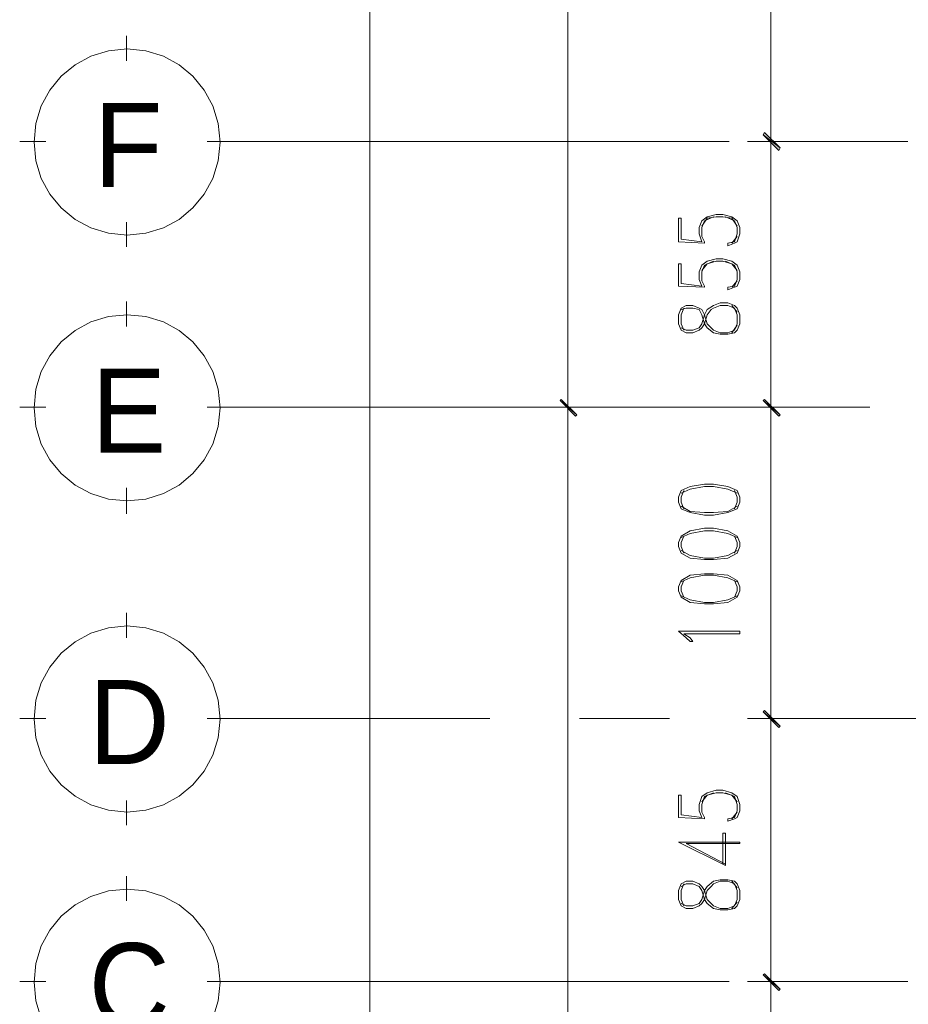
# Model space of a CAD drawing. Header units: millimetres. Extents: x 17 to 403, y 12 to 285.
# Tile 75 of 145: x 206 to 235, y 118 to 150. Entities that reach past the tile are written whole.
import ezdxf

# ---------------------------------------------------------------- set-up
doc = ezdxf.new("R2010")
doc.units = ezdxf.units.MM
for name, color, linetype in [('FILL_000000', 7, 'Continuous'), ('LINE_000000', 7, 'Continuous'), ('TEXT', 7, 'Continuous')]:
    doc.layers.add(name, color=color, linetype=linetype)

msp = doc.modelspace()

# ---------------------------------------------------------------- hatches: boundary and pattern name
at = {"layer": 'FILL_000000'}
h = msp.add_hatch(color=7, dxfattribs=at)
h.dxf.hatch_style = 1
h.paths.add_polyline_path([(231.013, 145.711), (230.463, 146.135), (230.505, 146.219), (231.013, 145.711)])
h = msp.add_hatch(color=7, dxfattribs=at)
h.dxf.hatch_style = 1
h.paths.add_polyline_path([(230.505, 146.219), (230.463, 146.135), (231.013, 145.711), (230.505, 146.219)])
h = msp.add_hatch(color=7, dxfattribs=at)
h.dxf.hatch_style = 1
h.paths.add_polyline_path([(230.971, 145.627), (231.013, 145.711), (230.463, 146.135), (230.971, 145.627)])
h = msp.add_hatch(color=7, dxfattribs=at)
h.dxf.hatch_style = 1
h.paths.add_polyline_path([(230.463, 146.135), (231.013, 145.711), (230.971, 145.627), (230.463, 146.135)])
h = msp.add_hatch(color=7, dxfattribs=at)
h.dxf.hatch_style = 1
h.paths.add_polyline_path([(223.901, 137.541), (223.859, 137.499), (224.409, 137.033), (223.901, 137.541)])
h = msp.add_hatch(color=7, dxfattribs=at)
h.dxf.hatch_style = 1
h.paths.add_polyline_path([(224.409, 137.033), (223.859, 137.499), (223.901, 137.541), (224.409, 137.033)])
h = msp.add_hatch(color=7, dxfattribs=at)
h.dxf.hatch_style = 1
h.paths.add_polyline_path([(223.859, 137.499), (224.409, 137.033), (224.367, 136.991), (223.859, 137.499)])
h = msp.add_hatch(color=7, dxfattribs=at)
h.dxf.hatch_style = 1
h.paths.add_polyline_path([(224.367, 136.991), (224.409, 137.033), (223.859, 137.499), (224.367, 136.991)])
h = msp.add_hatch(color=7, dxfattribs=at)
h.dxf.hatch_style = 1
h.paths.add_polyline_path([(231.013, 137.033), (230.463, 137.499), (230.505, 137.541), (231.013, 137.033)])
h = msp.add_hatch(color=7, dxfattribs=at)
h.dxf.hatch_style = 1
h.paths.add_polyline_path([(230.505, 137.541), (230.463, 137.499), (231.013, 137.033), (230.505, 137.541)])
h = msp.add_hatch(color=7, dxfattribs=at)
h.dxf.hatch_style = 1
h.paths.add_polyline_path([(230.971, 136.991), (231.013, 137.033), (230.463, 137.499), (230.971, 136.991)])
h = msp.add_hatch(color=7, dxfattribs=at)
h.dxf.hatch_style = 1
h.paths.add_polyline_path([(230.463, 137.499), (231.013, 137.033), (230.971, 136.991), (230.463, 137.499)])
h = msp.add_hatch(color=7, dxfattribs=at)
h.dxf.hatch_style = 1
h.paths.add_polyline_path([(231.013, 126.915), (230.463, 127.381), (230.505, 127.423), (231.013, 126.915)])
h = msp.add_hatch(color=7, dxfattribs=at)
h.dxf.hatch_style = 1
h.paths.add_polyline_path([(230.505, 127.423), (230.463, 127.381), (231.013, 126.915), (230.505, 127.423)])
h = msp.add_hatch(color=7, dxfattribs=at)
h.dxf.hatch_style = 1
h.paths.add_polyline_path([(230.971, 126.873), (231.013, 126.915), (230.463, 127.381), (230.971, 126.873)])
h = msp.add_hatch(color=7, dxfattribs=at)
h.dxf.hatch_style = 1
h.paths.add_polyline_path([(230.463, 127.381), (231.013, 126.915), (230.971, 126.873), (230.463, 127.381)])
h = msp.add_hatch(color=7, dxfattribs=at)
h.dxf.hatch_style = 1
h.paths.add_polyline_path([(231.013, 118.364), (230.463, 118.83), (230.505, 118.872), (231.013, 118.364)])
h = msp.add_hatch(color=7, dxfattribs=at)
h.dxf.hatch_style = 1
h.paths.add_polyline_path([(230.505, 118.872), (230.463, 118.83), (231.013, 118.364), (230.505, 118.872)])
h = msp.add_hatch(color=7, dxfattribs=at)
h.dxf.hatch_style = 1
h.paths.add_polyline_path([(230.971, 118.322), (231.013, 118.364), (230.463, 118.83), (230.971, 118.322)])
h = msp.add_hatch(color=7, dxfattribs=at)
h.dxf.hatch_style = 1
h.paths.add_polyline_path([(230.463, 118.83), (231.013, 118.364), (230.971, 118.322), (230.463, 118.83)])

# ---------------------------------------------------------------- linework, layer by layer
at = {"layer": 'LINE_000000', "lineweight": 0}
for p, q in [((217.678, 75.819), (217.678, 237.702)), ((224.113, 197.231), (224.113, 137.287)), ((230.717, 145.923), (230.717, 159.385)), ((209.762, 148.548), (209.762, 149.352)), ((207.137, 145.923), (206.29, 145.923)), ((212.386, 145.923), (213.191, 145.923)), ((229.362, 145.923), (212.767, 145.923)), ((233.934, 145.923), (229.955, 145.923)), ((233.934, 145.923), (229.955, 145.923)), ((230.717, 137.287), (230.717, 145.923)), ((235.162, 145.923), (232.241, 145.923)), ((209.762, 142.494), (209.762, 143.298)), ((227.796, 142.748), (228.473, 142.663)), ((229.616, 142.833), (229.447, 142.621)), ((227.711, 142.663), (228.558, 142.621)), ((227.711, 141.224), (228.558, 141.182)), ((227.796, 141.309), (228.473, 141.224)), ((229.616, 141.393), (229.447, 141.182)), ((209.762, 139.912), (209.762, 140.716)), ((229.616, 140.377), (229.447, 140.589)), ((229.447, 139.7), (229.616, 139.954)), ((207.137, 137.287), (206.29, 137.287)), ((212.386, 137.287), (213.191, 137.287)), ((232.283, 137.287), (212.767, 137.287)), ((228.981, 137.287), (223.351, 137.287)), ((228.981, 137.287), (223.351, 137.287)), ((224.113, 137.287), (224.113, 75.819)), ((233.934, 137.287), (229.955, 137.287)), ((233.934, 137.287), (229.955, 137.287)), ((230.717, 127.169), (230.717, 137.287)), ((209.762, 133.816), (209.762, 134.662)), ((209.762, 129.794), (209.762, 130.598)), ((207.137, 127.169), (206.29, 127.169)), ((212.386, 127.169), (213.191, 127.169)), ((221.573, 127.169), (212.767, 127.169)), ((227.415, 127.169), (224.494, 127.169)), ((233.934, 127.169), (229.955, 127.169)), ((233.934, 127.169), (229.955, 127.169)), ((247.819, 127.169), (230.336, 127.169)), ((230.717, 118.618), (230.717, 127.169)), ((209.762, 123.698), (209.762, 124.502)), ((227.711, 123.952), (228.558, 123.91)), ((227.796, 124.037), (228.473, 123.952)), ((229.616, 124.121), (229.447, 123.91)), ((227.965, 123.105), (229.235, 122.428)), ((209.762, 121.243), (209.762, 122.047)), ((229.616, 121.666), (229.447, 121.878)), ((229.447, 120.989), (229.616, 121.2)), ((207.137, 118.618), (206.29, 118.618)), ((212.386, 118.618), (213.191, 118.618)), ((229.362, 118.618), (212.767, 118.618)), ((233.934, 118.618), (229.955, 118.618)), ((233.934, 118.618), (229.955, 118.618)), ((230.717, 96.774), (230.717, 118.618)), ((235.162, 118.618), (232.241, 118.618))]:
    msp.add_line(p, q, dxfattribs=at)
for points in [[(212.81, 145.902), (212.748, 146.512), (212.572, 147.08), (212.293, 147.594), (211.923, 148.042), (211.475, 148.412), (210.961, 148.691), (210.393, 148.867), (209.783, 148.929), (209.173, 148.867), (208.605, 148.691), (208.09, 148.412), (207.643, 148.042), (207.273, 147.594), (206.994, 147.08), (206.817, 146.512), (206.756, 145.902), (206.817, 145.292), (206.994, 144.724), (207.273, 144.21), (207.643, 143.762), (208.09, 143.392), (208.605, 143.113), (209.173, 142.937), (209.783, 142.875), (210.393, 142.937), (210.961, 143.113), (211.475, 143.392), (211.923, 143.762), (212.293, 144.21), (212.572, 144.724), (212.748, 145.292), (212.81, 145.902)], [(231.013, 145.711), (230.463, 146.135), (230.505, 146.219), (231.013, 145.711)], [(230.505, 146.219), (230.463, 146.135), (231.013, 145.711), (230.505, 146.219)], [(230.971, 145.627), (231.013, 145.711), (230.463, 146.135), (230.971, 145.627)], [(230.463, 146.135), (231.013, 145.711), (230.971, 145.627), (230.463, 146.135)], [(227.711, 139.996), (227.796, 139.785), (227.965, 139.7), (228.177, 139.7), (228.388, 139.785), (228.473, 139.869), (228.558, 139.996), (228.642, 140.293), (228.769, 140.462), (228.854, 140.504), (229.066, 140.589), (229.32, 140.589), (229.531, 140.504), (229.616, 140.293), (229.616, 139.996), (229.531, 139.785), (229.32, 139.7), (229.066, 139.7), (228.854, 139.785), (228.769, 139.869), (228.642, 139.996), (228.558, 140.293), (228.473, 140.462), (228.388, 140.504), (228.177, 140.589), (227.965, 140.589), (227.796, 140.504), (227.711, 140.293), (227.711, 139.996)], [(212.81, 137.266), (212.748, 137.876), (212.572, 138.444), (212.293, 138.958), (211.923, 139.406), (211.475, 139.776), (210.961, 140.055), (210.393, 140.231), (209.783, 140.293), (209.173, 140.231), (208.605, 140.055), (208.09, 139.776), (207.643, 139.406), (207.273, 138.958), (206.994, 138.444), (206.817, 137.876), (206.756, 137.266), (206.817, 136.656), (206.994, 136.088), (207.273, 135.574), (207.643, 135.126), (208.09, 134.756), (208.605, 134.477), (209.173, 134.301), (209.783, 134.239), (210.393, 134.301), (210.961, 134.477), (211.475, 134.756), (211.923, 135.126), (212.293, 135.574), (212.572, 136.088), (212.748, 136.656), (212.81, 137.266)], [(223.901, 137.541), (223.859, 137.499), (224.409, 137.033), (223.901, 137.541)], [(224.409, 137.033), (223.859, 137.499), (223.901, 137.541), (224.409, 137.033)], [(223.859, 137.499), (224.409, 137.033), (224.367, 136.991), (223.859, 137.499)], [(224.367, 136.991), (224.409, 137.033), (223.859, 137.499), (224.367, 136.991)], [(231.013, 137.033), (230.463, 137.499), (230.505, 137.541), (231.013, 137.033)], [(230.505, 137.541), (230.463, 137.499), (231.013, 137.033), (230.505, 137.541)], [(230.971, 136.991), (231.013, 137.033), (230.463, 137.499), (230.971, 136.991)], [(230.463, 137.499), (231.013, 137.033), (230.971, 136.991), (230.463, 137.499)], [(227.711, 134.197), (227.796, 133.985), (228.092, 133.858), (228.558, 133.773), (228.854, 133.773), (229.32, 133.858), (229.616, 133.985), (229.701, 134.197), (229.701, 134.366), (229.616, 134.578), (229.32, 134.705), (228.854, 134.789), (228.558, 134.789), (228.092, 134.705), (227.796, 134.578), (227.711, 134.366), (227.711, 134.197)], [(227.711, 132.757), (227.796, 132.546), (228.092, 132.376), (228.558, 132.334), (228.854, 132.334), (229.32, 132.376), (229.616, 132.546), (229.701, 132.757), (229.701, 132.884), (229.616, 133.096), (229.32, 133.265), (228.854, 133.35), (228.558, 133.35), (228.092, 133.265), (227.796, 133.096), (227.711, 132.884), (227.711, 132.757)], [(227.711, 131.318), (227.796, 131.106), (228.092, 130.937), (228.558, 130.895), (228.854, 130.895), (229.32, 130.937), (229.616, 131.106), (229.701, 131.318), (229.701, 131.445), (229.616, 131.657), (229.32, 131.826), (228.854, 131.868), (228.558, 131.868), (228.092, 131.826), (227.796, 131.657), (227.711, 131.445), (227.711, 131.318)], [(212.81, 127.148), (212.748, 127.758), (212.572, 128.326), (212.293, 128.84), (211.923, 129.288), (211.475, 129.658), (210.961, 129.937), (210.393, 130.114), (209.783, 130.175), (209.173, 130.114), (208.605, 129.937), (208.09, 129.658), (207.643, 129.288), (207.273, 128.84), (206.994, 128.326), (206.817, 127.758), (206.756, 127.148), (206.817, 126.538), (206.994, 125.97), (207.273, 125.456), (207.643, 125.008), (208.09, 124.638), (208.605, 124.359), (209.173, 124.183), (209.783, 124.121), (210.393, 124.183), (210.961, 124.359), (211.475, 124.638), (211.923, 125.008), (212.293, 125.456), (212.572, 125.97), (212.748, 126.538), (212.81, 127.148)], [(231.013, 126.915), (230.463, 127.381), (230.505, 127.423), (231.013, 126.915)], [(230.505, 127.423), (230.463, 127.381), (231.013, 126.915), (230.505, 127.423)], [(230.971, 126.873), (231.013, 126.915), (230.463, 127.381), (230.971, 126.873)], [(230.463, 127.381), (231.013, 126.915), (230.971, 126.873), (230.463, 127.381)], [(227.711, 121.285), (227.796, 121.073), (227.965, 120.989), (228.177, 120.989), (228.388, 121.073), (228.473, 121.158), (228.558, 121.285), (228.642, 121.581), (228.769, 121.708), (228.854, 121.793), (229.066, 121.878), (229.32, 121.878), (229.531, 121.793), (229.616, 121.581), (229.616, 121.285), (229.531, 121.073), (229.32, 120.989), (229.066, 120.989), (228.854, 121.073), (228.769, 121.158), (228.642, 121.285), (228.558, 121.581), (228.473, 121.708), (228.388, 121.793), (228.177, 121.878), (227.965, 121.878), (227.796, 121.793), (227.711, 121.581), (227.711, 121.285)], [(231.013, 118.364), (230.463, 118.83), (230.505, 118.872), (231.013, 118.364)], [(230.505, 118.872), (230.463, 118.83), (231.013, 118.364), (230.505, 118.872)], [(230.971, 118.322), (231.013, 118.364), (230.463, 118.83), (230.971, 118.322)], [(230.463, 118.83), (231.013, 118.364), (230.971, 118.322), (230.463, 118.83)]]:
    msp.add_lwpolyline(points, close=True, dxfattribs=at)
for points in [[(227.711, 142.663), (227.711, 143.425), (227.796, 143.425), (227.796, 142.748)], [(228.473, 142.663), (228.388, 142.917), (228.388, 143.129), (228.473, 143.341), (228.642, 143.468), (228.939, 143.552), (229.15, 143.552), (229.447, 143.468), (229.616, 143.341), (229.701, 143.129), (229.701, 142.917), (229.616, 142.663), (229.531, 142.621), (229.32, 142.536), (229.32, 142.621)], [(228.558, 142.621), (228.558, 142.663), (228.473, 142.833), (228.473, 143.129), (228.558, 143.341), (228.854, 143.468)], [(228.473, 143.171), (228.642, 143.425), (228.939, 143.468), (229.15, 143.468), (229.447, 143.425), (229.616, 143.171)], [(229.235, 143.468), (229.531, 143.341), (229.616, 143.129), (229.616, 142.917), (229.531, 142.663), (229.32, 142.621)], [(228.473, 141.224), (228.388, 141.436), (228.388, 141.69), (228.473, 141.901), (228.642, 142.028), (228.939, 142.113), (229.15, 142.113), (229.447, 142.028), (229.616, 141.901), (229.701, 141.69), (229.701, 141.436), (229.616, 141.224), (229.531, 141.182), (229.32, 141.097), (229.32, 141.182)], [(227.711, 141.224), (227.711, 141.944), (227.796, 141.944), (227.796, 141.309)], [(228.558, 141.182), (228.558, 141.224), (228.473, 141.393), (228.473, 141.69), (228.558, 141.901), (228.854, 142.028)], [(228.473, 141.732), (228.642, 141.944), (228.939, 142.028), (229.15, 142.028), (229.447, 141.944), (229.616, 141.732)], [(229.235, 142.028), (229.531, 141.901), (229.616, 141.69), (229.616, 141.436), (229.531, 141.224), (229.32, 141.182)], [(227.796, 139.869), (227.965, 139.785), (228.177, 139.785), (228.388, 139.869), (228.473, 139.996), (228.558, 140.293), (228.642, 140.462), (228.854, 140.589), (229.066, 140.674), (229.32, 140.674), (229.531, 140.589), (229.616, 140.504), (229.701, 140.293), (229.701, 139.996), (229.616, 139.785), (229.531, 139.7), (229.32, 139.658), (229.066, 139.658), (228.854, 139.7), (228.642, 139.869), (228.558, 139.996), (228.473, 140.293), (228.388, 140.462), (228.177, 140.504), (227.965, 140.504), (227.796, 140.462)], [(227.88, 140.504), (227.796, 140.293), (227.796, 139.996), (227.88, 139.785)], [(229.616, 134.493), (229.32, 134.62), (228.854, 134.705), (228.558, 134.705), (228.092, 134.62), (227.796, 134.493)], [(227.88, 134.578), (227.796, 134.366), (227.796, 134.197), (227.88, 133.985)], [(229.531, 133.985), (229.616, 134.197), (229.616, 134.366), (229.531, 134.578)], [(227.796, 134.07), (228.092, 133.9), (228.558, 133.858), (228.854, 133.858), (229.32, 133.9), (229.616, 134.07)], [(229.616, 133.054), (229.32, 133.181), (228.854, 133.265), (228.558, 133.265), (228.092, 133.181), (227.796, 133.054)], [(227.88, 133.096), (227.796, 132.884), (227.796, 132.757), (227.88, 132.546)], [(229.531, 132.546), (229.616, 132.757), (229.616, 132.884), (229.531, 133.096)], [(227.796, 132.63), (228.092, 132.461), (228.558, 132.376), (228.854, 132.376), (229.32, 132.461), (229.616, 132.63)], [(229.616, 131.614), (229.32, 131.741), (228.854, 131.826), (228.558, 131.826), (228.092, 131.741), (227.796, 131.614)], [(227.88, 131.657), (227.796, 131.445), (227.796, 131.318), (227.88, 131.106)], [(229.531, 131.106), (229.616, 131.318), (229.616, 131.445), (229.531, 131.657)], [(227.796, 131.149), (228.092, 131.022), (228.558, 130.937), (228.854, 130.937), (229.32, 131.022), (229.616, 131.149)], [(228.092, 129.667), (227.965, 129.794), (227.711, 130.006), (229.701, 130.006)], [(228.092, 129.667), (228.177, 129.667), (228.092, 129.794), (227.88, 129.921), (229.701, 129.921), (229.701, 130.006)], [(228.473, 123.952), (228.388, 124.164), (228.388, 124.375), (228.473, 124.629), (228.642, 124.756), (228.939, 124.841), (229.15, 124.841), (229.447, 124.756), (229.616, 124.629), (229.701, 124.375), (229.701, 124.164), (229.616, 123.952), (229.531, 123.91), (229.32, 123.825), (229.32, 123.91)], [(227.711, 123.952), (227.711, 124.672), (227.796, 124.672), (227.796, 124.037)], [(228.558, 123.91), (228.558, 123.952), (228.473, 124.121), (228.473, 124.375), (228.558, 124.629), (228.854, 124.756)], [(228.473, 124.46), (228.642, 124.672), (228.939, 124.756), (229.15, 124.756), (229.447, 124.672), (229.616, 124.46)], [(229.235, 124.756), (229.531, 124.629), (229.616, 124.375), (229.616, 124.164), (229.531, 123.952), (229.32, 123.91)], [(227.965, 123.105), (229.701, 123.105), (229.701, 123.148), (227.711, 123.148), (229.235, 122.386), (229.235, 123.444)], [(229.15, 122.428), (229.15, 123.444), (229.235, 123.444)], [(212.572, 117.419), (212.748, 117.987), (212.81, 118.597), (212.81, 118.597), (212.748, 119.207), (212.572, 119.775), (212.293, 120.289), (211.923, 120.737), (211.475, 121.107), (210.961, 121.386), (210.393, 121.562), (209.783, 121.624), (209.173, 121.562), (208.605, 121.386), (208.09, 121.107), (207.643, 120.737), (207.273, 120.289), (206.994, 119.775), (206.817, 119.207), (206.756, 118.597), (206.817, 117.987), (206.994, 117.419)], [(227.796, 121.158), (227.965, 121.073), (228.177, 121.073), (228.388, 121.158), (228.473, 121.285), (228.558, 121.581), (228.642, 121.708), (228.854, 121.878), (229.066, 121.92), (229.32, 121.92), (229.531, 121.878), (229.616, 121.793), (229.701, 121.581), (229.701, 121.285), (229.616, 121.073), (229.531, 120.989), (229.32, 120.946), (229.066, 120.946), (228.854, 120.989), (228.642, 121.158), (228.558, 121.285), (228.473, 121.581), (228.388, 121.708), (228.177, 121.793), (227.965, 121.793), (227.796, 121.708)], [(227.88, 121.793), (227.796, 121.581), (227.796, 121.285), (227.88, 121.073)]]:
    msp.add_lwpolyline(points, dxfattribs=at)

# ---------------------------------------------------------------- texts
at = {"layer": 'TEXT'}
for s, p in [('F', (208.703, 144.441)), ('E', (208.619, 135.805)), ('D', (208.534, 125.688)), ('C', (208.534, 117.136))]:
    msp.add_text(s, height=2.731, dxfattribs=at).set_placement(p)

doc.saveas('drawing.dxf')
